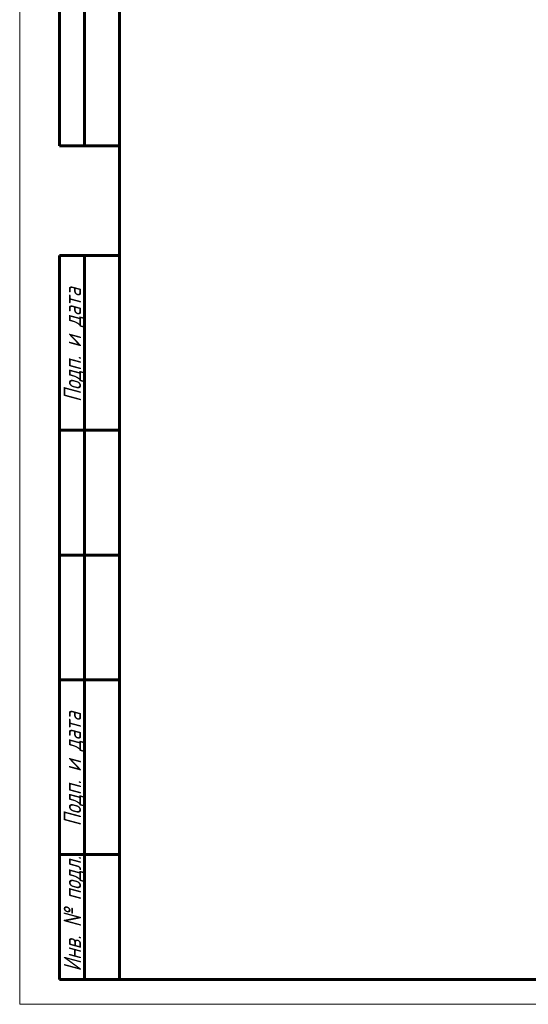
# Model space of a CAD drawing. Header units: millimetres. Extents: x 0 to 594, y 0 to 420.
# Tile 1 of 10: x 0 to 102, y 0 to 197. Entities that reach past the tile are written whole.
import ezdxf

# ---------------------------------------------------------------- set-up
doc = ezdxf.new("R2010")
doc.units = ezdxf.units.MM
doc.linetypes.add('K5LT_BASIC', pattern=[0])
doc.linetypes.add('K5LT_THIN', pattern=[0])
doc.styles.add('KTEXTSTYLE', font='txt', dxfattribs={"width": 0.96, "height": 5})

# ---------------------------------------------------------------- blocks, each defined once
blk = doc.blocks.new('U55')
at = {"color": 7, "linetype": 'K5LT_THIN', "lineweight": 18, "true_color": 0xffffff}
for p, q in [((0, 0), (0, 420)), ((594, 0), (0, 0))]:
    blk.add_line(p, q, dxfattribs=at)
at = {"color": 143, "linetype": 'K5LT_BASIC', "lineweight": 60, "true_color": 0x33acca}
for p, q in [((20, 5), (20, 415)), ((8, 172), (8, 292)), ((13, 172), (13, 292)), ((20, 172), (8, 172)), ((8, 5), (8, 150)), ((20, 150), (8, 150)), ((13, 5), (13, 150)), ((20, 115), (8, 115)), ((20, 90), (8, 90)), ((20, 65), (8, 65)), ((20, 30), (8, 30)), ((20, 5), (8, 5)), ((589, 5), (20, 5))]:
    blk.add_line(p, q, dxfattribs=at)
at = {"color": 7, "char_height": 3.5, "attachment_point": 1, "rotation": 90, "style": 'KTEXTSTYLE'}
for s, insert in [('\\fArial|b0|c204|p34;\\H5.0;\\W1.000;\\Q15;\\fGOST Type AU|b0|i0|c204|p34;\\Q15;\\W0.960;\\H3.50;Подп. и дата', (8.82, 120.66)), ('\\fArial|b0|c204|p34;\\H5.0;\\W1.000;\\Q15;\\fGOST Type AU|b0|i0|c204|p34;\\Q15;\\W0.960;\\H3.50;Подп. и дата', (8.82, 35.66)), ('\\fArial|b0|c204|p34;\\H5.0;\\W1.000;\\Q15;\\fGOST Type AU|b0|i0|c204|p34;\\Q15;\\W0.960;\\H3.50;Инв. № подл.', (8.82, 6.57))]:
    blk.add_mtext(s, dxfattribs=dict(at, insert=insert))

msp = doc.modelspace()

# ---------------------------------------------------------------- block references
msp.add_blockref('U55', (0, 0))

doc.saveas('drawing.dxf')
